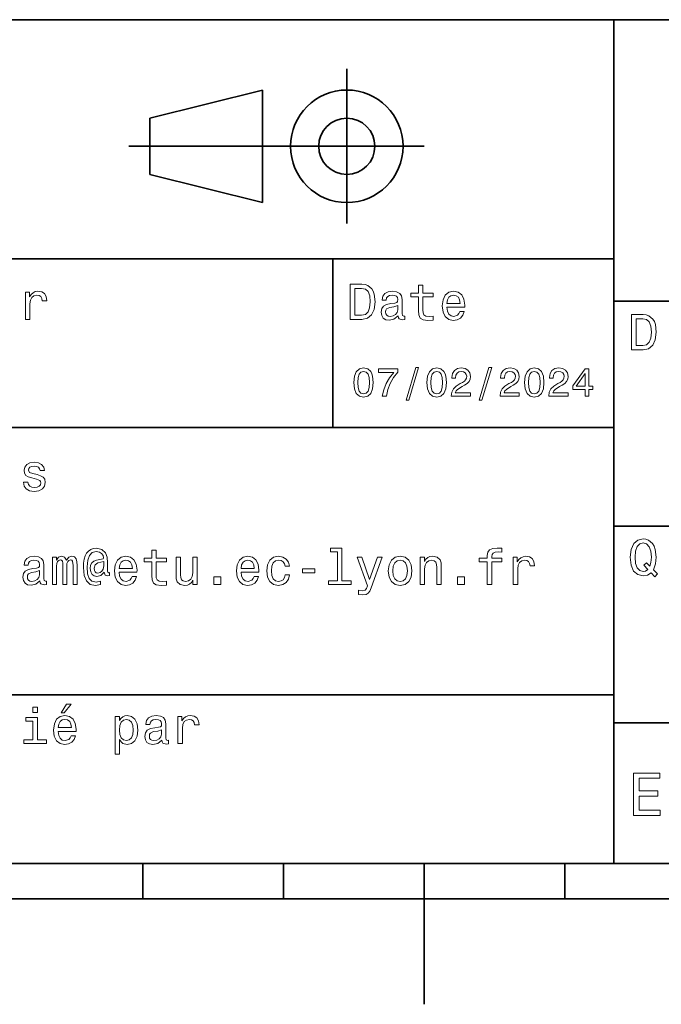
# Model space of a CAD drawing. Extents: x 0 to 297, y 0 to 210.
# Tile 4 of 8: x 120 to 165, y 0 to 70. Entities that reach past the tile are written whole.
import ezdxf

# ---------------------------------------------------------------- set-up
doc = ezdxf.new("R2010")
doc.units = 0

msp = doc.modelspace()

# ---------------------------------------------------------------- linework, layer by layer
at = {"color": 7, "lineweight": 35}
for p, q in [((97, 70), (287, 70)), ((162, 10), (162, 70)), ((127.5, 61), (148.5, 61)), ((97, 53), (162, 53)), ((162, 50), (287, 50)), ((97, 41), (162, 41)), ((162, 34), (287, 34)), ((97, 22), (162, 22)), ((162, 20), (287, 20)), ((10, 10), (287, 10)), ((97, 10), (287, 10)), ((98.5, 7.5), (198.5, 7.5))]:
    msp.add_line(p, q, dxfattribs=at)
at = {"color": 7, "lineweight": 35, "ltscale": 0.275}
msp.add_line((143, 55.5), (143, 66.5), dxfattribs=at)
at = {"color": 7, "lineweight": 35, "ltscale": 0.206155}
for p, q in [((129, 63), (137, 65)), ((137, 57), (129, 59))]:
    msp.add_line(p, q, dxfattribs=at)
at = {"color": 7, "lineweight": 35, "ltscale": 0.2}
msp.add_line((137, 65), (137, 57), dxfattribs=at)
at = {"color": 7, "lineweight": 35, "ltscale": 0.1}
msp.add_line((129, 59), (129, 63), dxfattribs=at)
at = {"color": 7, "lineweight": 35, "ltscale": 0.3}
msp.add_line((142, 41), (142, 53), dxfattribs=at)
at = {"color": 7, "lineweight": 35, "ltscale": 0.0625}
for p, q in [((128.5, 10), (128.5, 7.5)), ((138.5, 10), (138.5, 7.5)), ((158.5, 10), (158.5, 7.5))]:
    msp.add_line(p, q, dxfattribs=at)
at = {"color": 7, "lineweight": 35, "ltscale": 0.25}
msp.add_line((148.5, 10), (148.5, 0), dxfattribs=at)
at = {"color": 7, "lineweight": 13}
for points in [[(144.080688, 51.190563), (143.248566, 51.190563), (143.248566, 48.690563), (144.080688, 48.690563), (144.473343, 48.769814), (144.765137, 49.011169), (144.945251, 49.40382), (145.010086, 49.940563), (144.952454, 50.488113), (144.880402, 50.70425), (144.779541, 50.877163), (144.487747, 51.111313), (144.296829, 51.168949)], [(148.100861, 50.289986), (148.100861, 49.320965), (148.122482, 49.007565), (148.223343, 48.791428), (148.425079, 48.665348), (148.767288, 48.62212), (149.141937, 48.640129), (149.141937, 48.913906), (148.868149, 48.892292), (148.619598, 48.921112), (148.486313, 49.011169), (148.42868, 49.162464), (148.417862, 49.375), (148.417862, 50.289986), (149.141937, 50.289986), (149.141937, 50.560158), (148.417862, 50.560158), (148.417862, 51.125721), (148.100861, 51.125721), (148.100861, 50.560158), (147.553314, 50.560158), (147.553314, 50.289986)], [(120.143372, 48.690563), (120.460373, 48.690563), (120.460373, 49.796471), (120.492798, 50.063042), (120.590057, 50.253963), (120.748558, 50.369236), (120.961098, 50.408863), (121.119598, 50.383648), (121.238472, 50.3116), (121.310516, 50.189121), (121.335739, 50.023415), (121.656342, 50.023415), (121.613113, 50.315205), (121.49424, 50.524136), (121.296112, 50.650219), (121.02594, 50.693443), (120.842224, 50.664627), (120.683716, 50.592579), (120.543228, 50.4701), (120.431557, 50.304398), (120.431557, 50.625), (120.143372, 50.625)], [(144.055481, 50.891571), (144.329254, 50.837536), (144.516571, 50.671829), (144.628235, 50.376442), (144.664261, 49.940563), (144.624634, 49.519093), (144.51297, 49.223705), (144.322052, 49.047192), (144.055481, 48.989555), (143.583572, 48.989555), (143.583572, 50.891571)], [(146.656342, 48.942726), (146.656342, 48.931919), (146.674347, 48.809441), (146.728394, 48.722984), (146.955338, 48.654541), (147.131851, 48.683357), (147.131851, 48.928314), (147.056198, 48.917507), (146.955338, 48.96434), (146.937317, 49.108429), (146.937317, 50.109871), (146.894089, 50.365635), (146.768005, 50.54575), (146.548264, 50.65382), (146.23848, 50.693443), (145.935883, 50.650219), (145.71254, 50.52774), (145.572052, 50.336815), (145.525223, 50.084656), (145.525223, 50.063042), (145.809799, 50.063042), (145.835022, 50.21434), (145.914261, 50.322407), (146.043945, 50.387249), (146.227661, 50.412464), (146.404175, 50.394455), (146.530258, 50.34042), (146.605911, 50.246758), (146.631119, 50.117077), (146.616714, 49.965778), (146.559082, 49.890129), (146.414978, 49.854107), (146.144806, 49.825291), (145.835022, 49.760448), (145.61528, 49.645176), (145.485596, 49.465057), (145.445969, 49.19849), (145.481995, 48.960735), (145.593658, 48.784222), (145.773773, 48.67255), (146.022339, 48.632927), (146.357346, 48.708576)], [(150.121765, 49.565922), (151.389771, 49.565922), (151.393372, 49.713619), (151.335739, 50.127884), (151.177231, 50.437683), (150.925079, 50.625), (150.590057, 50.693443), (150.262253, 50.621399), (150.010086, 50.41967), (149.847977, 50.091862), (149.790344, 49.659584), (149.844376, 49.216499), (150.006485, 48.892292), (150.255051, 48.690563), (150.579254, 48.62212), (150.860229, 48.668949), (151.090775, 48.791428), (151.260086, 48.98595), (151.357346, 49.245319), (151.043945, 49.245319), (150.979111, 49.101227), (150.885452, 48.993156), (150.618881, 48.9067), (150.413544, 48.946327), (150.258652, 49.072407), (150.157776, 49.27774), (150.121765, 49.555115)], [(150.121765, 49.832493), (150.161377, 50.081055), (150.258652, 50.264771), (150.406342, 50.376442), (150.600861, 50.416069), (150.791794, 50.376442), (150.939484, 50.264771), (151.029541, 50.081055), (151.061966, 49.832493)], [(146.620316, 49.367798), (146.577087, 49.180477), (146.461823, 49.036385), (146.28891, 48.942726), (146.07637, 48.910305), (145.939484, 48.928314), (145.842224, 48.98595), (145.780975, 49.086815), (145.76297, 49.227306), (145.777374, 49.353386), (145.835022, 49.443443), (146.065567, 49.544312), (146.357346, 49.587536), (146.620316, 49.673992)], [(164.080688, 49.030979), (163.248566, 49.030979), (163.248566, 46.530979), (164.080688, 46.530979), (164.473343, 46.610229), (164.765137, 46.851585), (164.945251, 47.244236), (165.010086, 47.780979), (164.952454, 48.328529), (164.880402, 48.544666), (164.779541, 48.717579), (164.487747, 48.951729), (164.296829, 49.009365)], [(164.055481, 48.731987), (164.329254, 48.677952), (164.516571, 48.512245), (164.628235, 48.216858), (164.664261, 47.780979), (164.624634, 47.359509), (164.51297, 47.064121), (164.322052, 46.887608), (164.055481, 46.829971), (163.583572, 46.829971), (163.583572, 48.731987)], [(143.498566, 44.201729), (143.541794, 43.749279), (143.677231, 43.426514), (143.893372, 43.230549), (144.193085, 43.167149), (144.489914, 43.230549), (144.706055, 43.426514), (144.838623, 43.749279), (144.884735, 44.201729), (144.838623, 44.651299), (144.783859, 44.829971), (144.706055, 44.976948), (144.489914, 45.172913), (144.193085, 45.239193), (143.893372, 45.172913), (143.677231, 44.974064), (143.541794, 44.651299)], [(143.775223, 44.201729), (143.798279, 44.550434), (143.870316, 44.801155), (144, 44.948128), (144.193085, 45), (144.383286, 44.948128), (144.51297, 44.801155), (144.585022, 44.550434), (144.608078, 44.201729), (144.585022, 43.850143), (144.51297, 43.599426), (144.383286, 43.45245), (144.193085, 43.403458), (144, 43.45245), (143.870316, 43.599426), (143.798279, 43.850143)], [(145.52739, 43.224785), (145.818451, 43.224785), (145.913544, 43.700291), (146.080704, 44.144093), (146.317001, 44.556198), (146.625366, 44.942364), (146.625366, 45.181557), (145.253601, 45.181557), (145.253601, 44.919308), (146.348709, 44.919308), (146.031708, 44.530262), (145.792511, 44.12392), (145.625366, 43.691643)], [(147.213257, 42.956772), (147.412109, 42.956772), (148.109512, 45.279541), (147.907791, 45.279541)], [(148.703171, 44.201729), (148.746399, 43.749279), (148.881851, 43.426514), (149.097992, 43.230549), (149.397705, 43.167149), (149.694534, 43.230549), (149.910675, 43.426514), (150.043228, 43.749279), (150.08934, 44.201729), (150.043228, 44.651299), (149.98848, 44.829971), (149.910675, 44.976948), (149.694534, 45.172913), (149.397705, 45.239193), (149.097992, 45.172913), (148.881851, 44.974064), (148.746399, 44.651299)], [(148.979828, 44.201729), (149.002884, 44.550434), (149.074936, 44.801155), (149.20462, 44.948128), (149.397705, 45), (149.587906, 44.948128), (149.71759, 44.801155), (149.789627, 44.550434), (149.812683, 44.201729), (149.789627, 43.850143), (149.71759, 43.599426), (149.587906, 43.45245), (149.397705, 43.403458), (149.20462, 43.45245), (149.074936, 43.599426), (149.002884, 43.850143)], [(150.429398, 43.224785), (151.804047, 43.224785), (151.804047, 43.472622), (150.71759, 43.472622), (150.778107, 43.60807), (150.881851, 43.720463), (151.201736, 43.925072), (151.371765, 44.011528), (151.561966, 44.135448), (151.697418, 44.279541), (151.775223, 44.44957), (151.804047, 44.642651), (151.755051, 44.884727), (151.619598, 45.074928), (151.412109, 45.195965), (151.144104, 45.239193), (150.867447, 45.190201), (150.657059, 45.054756), (150.521622, 44.838619), (150.47551, 44.553314), (150.47551, 44.51297), (150.737762, 44.51297), (150.737762, 44.536022), (150.763687, 44.731991), (150.841507, 44.876083), (150.965424, 44.9683), (151.129684, 45), (151.296829, 44.971184), (151.420746, 44.899136), (151.50145, 44.786743), (151.530258, 44.645535), (151.510086, 44.51297), (151.455338, 44.400578), (151.363113, 44.302593), (151.236313, 44.216141), (151.066284, 44.12392), (150.783859, 43.945248), (150.585022, 43.755043), (150.466858, 43.524498), (150.429398, 43.233429)], [(152.417877, 42.956772), (152.616714, 42.956772), (153.314133, 45.279541), (153.112396, 45.279541)], [(153.899139, 43.224785), (155.273773, 43.224785), (155.273773, 43.472622), (154.187317, 43.472622), (154.247849, 43.60807), (154.351593, 43.720463), (154.671478, 43.925072), (154.841507, 44.011528), (155.031708, 44.135448), (155.167145, 44.279541), (155.244965, 44.44957), (155.273773, 44.642651), (155.224792, 44.884727), (155.08934, 45.074928), (154.881851, 45.195965), (154.613831, 45.239193), (154.337173, 45.190201), (154.126801, 45.054756), (153.991364, 44.838619), (153.945251, 44.553314), (153.945251, 44.51297), (154.207504, 44.51297), (154.207504, 44.536022), (154.233429, 44.731991), (154.311249, 44.876083), (154.435165, 44.9683), (154.599426, 45), (154.766571, 44.971184), (154.890488, 44.899136), (154.971191, 44.786743), (155, 44.645535), (154.979828, 44.51297), (154.925079, 44.400578), (154.832855, 44.302593), (154.706055, 44.216141), (154.536026, 44.12392), (154.253601, 43.945248), (154.054764, 43.755043), (153.9366, 43.524498), (153.899139, 43.233429)], [(155.642654, 44.201729), (155.685883, 43.749279), (155.821335, 43.426514), (156.037476, 43.230549), (156.337173, 43.167149), (156.634003, 43.230549), (156.850143, 43.426514), (156.982712, 43.749279), (157.028824, 44.201729), (156.982712, 44.651299), (156.927963, 44.829971), (156.850143, 44.976948), (156.634003, 45.172913), (156.337173, 45.239193), (156.037476, 45.172913), (155.821335, 44.974064), (155.685883, 44.651299)], [(155.919312, 44.201729), (155.942368, 44.550434), (156.01442, 44.801155), (156.144104, 44.948128), (156.337173, 45), (156.527374, 44.948128), (156.657059, 44.801155), (156.729111, 44.550434), (156.752167, 44.201729), (156.729111, 43.850143), (156.657059, 43.599426), (156.527374, 43.45245), (156.337173, 43.403458), (156.144104, 43.45245), (156.01442, 43.599426), (155.942368, 43.850143)], [(157.368881, 43.224785), (158.743515, 43.224785), (158.743515, 43.472622), (157.657059, 43.472622), (157.71759, 43.60807), (157.821335, 43.720463), (158.14122, 43.925072), (158.311249, 44.011528), (158.50145, 44.135448), (158.636887, 44.279541), (158.714706, 44.44957), (158.743515, 44.642651), (158.694534, 44.884727), (158.559082, 45.074928), (158.351593, 45.195965), (158.083572, 45.239193), (157.806915, 45.190201), (157.596542, 45.054756), (157.461105, 44.838619), (157.414993, 44.553314), (157.414993, 44.51297), (157.677231, 44.51297), (157.677231, 44.536022), (157.703171, 44.731991), (157.780991, 44.876083), (157.904907, 44.9683), (158.069168, 45), (158.236313, 44.971184), (158.360229, 44.899136), (158.440918, 44.786743), (158.469742, 44.645535), (158.44957, 44.51297), (158.394821, 44.400578), (158.302597, 44.302593), (158.175797, 44.216141), (158.005768, 44.12392), (157.723343, 43.945248), (157.524506, 43.755043), (157.406342, 43.524498), (157.368881, 43.233429)], [(159.965424, 43.224785), (160.224792, 43.224785), (160.224792, 43.720463), (160.510086, 43.720463), (160.510086, 43.951008), (160.224792, 43.951008), (160.224792, 45.181557), (159.96254, 45.181557), (159.086456, 43.974064), (159.086456, 43.720463), (159.965424, 43.720463)], [(159.328537, 43.951008), (159.965424, 44.847263), (159.965424, 43.951008)], [(120.971901, 37.658501), (120.66571, 37.730545), (120.438766, 37.8134), (120.363113, 37.982708), (120.384727, 38.101585), (120.460373, 38.188038), (120.582855, 38.242073), (120.759369, 38.263687), (120.92868, 38.242073), (121.061966, 38.177231), (121.148415, 38.079971), (121.184441, 37.950287), (121.49424, 37.950287), (121.49424, 37.957493), (121.440201, 38.191643), (121.292511, 38.375359), (121.061966, 38.490635), (120.759369, 38.533859), (120.453171, 38.490635), (120.229828, 38.371758), (120.08934, 38.195244), (120.046112, 37.971901), (120.078529, 37.755764), (120.179398, 37.604465), (120.3451, 37.496399), (120.586456, 37.42075), (120.939484, 37.334293), (121.155624, 37.244236), (121.213257, 37.172188), (121.234871, 37.064121), (121.202454, 36.930836), (121.115997, 36.829971), (120.97551, 36.765129), (120.788185, 36.743515), (120.590057, 36.765129), (120.445969, 36.840778), (120.348709, 36.963257), (120.309082, 37.132565), (120.002884, 37.132565), (120.053314, 36.844379), (120.201012, 36.635445), (120.435158, 36.509365), (120.759369, 36.462536), (121.097984, 36.509365), (121.346542, 36.635445), (121.497841, 36.837173), (121.551872, 37.100143), (121.512253, 37.327087), (121.400574, 37.481987), (121.216858, 37.582851)], [(164.642654, 30.685879), (164.916428, 30.401297), (165.107346, 30.592218), (164.811966, 30.894812), (164.963257, 31.305475), (165.010086, 31.780979), (164.941635, 32.339336), (164.862396, 32.56628), (164.757919, 32.753601), (164.46254, 33.009365), (164.282425, 33.074207), (164.08429, 33.099422), (163.702454, 33.009365), (163.41066, 32.757202), (163.223343, 32.342937), (163.158508, 31.780979), (163.223343, 31.219019), (163.407059, 30.804754), (163.698853, 30.54899), (164.08429, 30.462536), (164.39769, 30.520172)], [(126.130409, 30.487751), (126.130409, 30.696686), (126.072769, 30.685879), (126.004326, 30.711094), (125.982712, 30.786743), (125.982712, 31.377522), (125.953896, 31.795389), (125.838623, 32.105186), (125.568451, 32.335735), (125.190201, 32.418587), (124.970467, 32.396973), (124.783142, 32.33213), (124.62104, 32.224064), (124.491356, 32.072765), (124.390495, 31.881844), (124.318451, 31.647694), (124.275223, 31.366714), (124.260811, 31.049711), (124.311241, 30.491354), (124.473343, 30.0951), (124.743515, 29.857347), (125.128967, 29.7817), (125.481995, 29.839336), (125.481995, 30.077089), (125.172195, 30.019451), (124.873199, 30.08069), (124.675079, 30.278818), (124.567001, 30.613832), (124.534584, 31.100143), (124.57061, 31.575647), (124.693085, 31.914265), (124.891212, 32.119595), (125.179398, 32.188038), (125.399139, 32.148415), (125.561241, 32.054756), (125.662109, 31.914265), (125.698128, 31.752161), (125.658508, 31.672911), (125.550438, 31.636887), (125.197411, 31.582851), (125.002884, 31.503601), (124.862396, 31.381123), (124.779541, 31.211815), (124.754326, 30.988472), (124.786743, 30.747118), (124.876801, 30.567001), (125.024498, 30.45533), (125.219025, 30.419308), (125.503601, 30.494957), (125.744965, 30.732708), (125.744965, 30.711094), (125.802597, 30.520172), (126.000725, 30.462536)], [(129.123932, 31.449568), (129.123932, 30.480547), (129.145538, 30.167147), (129.246399, 29.951008), (129.448135, 29.824926), (129.790344, 29.7817), (130.164993, 29.799711), (130.164993, 30.073486), (129.89122, 30.051872), (129.642654, 30.08069), (129.509369, 30.170748), (129.451736, 30.322046), (129.440933, 30.534582), (129.440933, 31.449568), (130.164993, 31.449568), (130.164993, 31.71974), (129.440933, 31.71974), (129.440933, 32.285301), (129.123932, 32.285301), (129.123932, 31.71974), (128.57637, 31.71974), (128.57637, 31.449568)], [(142.340775, 32.170029), (142.340775, 30.116714), (141.688751, 30.116714), (141.688751, 29.850143), (143.306198, 29.850143), (143.306198, 30.116714), (142.657776, 30.116714), (142.657776, 32.4366), (141.843658, 32.4366), (141.843658, 32.170029)], [(152.992798, 31.449568), (152.992798, 29.850143), (153.309784, 29.850143), (153.309784, 31.449568), (154.030258, 31.449568), (154.030258, 31.71974), (153.309784, 31.71974), (153.309784, 31.838615), (153.335007, 31.982708), (153.417862, 32.079971), (153.55835, 32.137608), (153.760071, 32.159222), (154.030258, 32.144814), (154.030258, 32.418587), (153.688034, 32.4366), (153.378235, 32.404179), (153.162094, 32.306915), (153.03241, 32.137608), (152.992798, 31.896254), (152.992798, 31.71974), (152.412811, 31.71974), (152.412811, 31.449568)], [(164.41571, 30.916426), (164.260803, 30.801151), (164.08429, 30.765129), (163.850143, 30.829971), (163.666428, 31.024494), (163.543945, 31.341497), (163.504318, 31.780979), (163.543945, 32.216858), (163.662827, 32.537464), (163.846542, 32.731987), (164.08429, 32.80043), (164.318451, 32.731987), (164.502167, 32.533859), (164.621033, 32.213257), (164.664261, 31.780979), (164.631851, 31.40634), (164.5634, 31.150576), (164.329254, 31.395533), (164.13472, 31.211815)], [(121.17363, 30.102304), (121.17363, 30.091497), (121.191643, 29.969019), (121.245682, 29.882565), (121.472626, 29.814121), (121.649139, 29.842939), (121.649139, 30.087896), (121.573486, 30.077089), (121.472626, 30.123919), (121.454613, 30.268011), (121.454613, 31.269451), (121.411385, 31.525215), (121.285309, 31.70533), (121.065567, 31.8134), (120.755768, 31.853025), (120.453171, 31.809797), (120.229828, 31.687319), (120.08934, 31.496397), (120.042511, 31.244236), (120.042511, 31.222622), (120.327087, 31.222622), (120.35231, 31.373919), (120.431557, 31.481987), (120.561241, 31.546829), (120.744957, 31.572046), (120.921471, 31.554033), (121.047554, 31.5), (121.123199, 31.40634), (121.148415, 31.276657), (121.134003, 31.125359), (121.07637, 31.049711), (120.932281, 31.013687), (120.662109, 30.984869), (120.35231, 30.920029), (120.132568, 30.804754), (120.002884, 30.62464), (119.963257, 30.358068), (119.999283, 30.120316), (120.110954, 29.943804), (120.291069, 29.832132), (120.539627, 29.792507), (120.874641, 29.868155)], [(122.067001, 29.850143), (122.358795, 29.850143), (122.358795, 31.143372), (122.376801, 31.337896), (122.43084, 31.478386), (122.513687, 31.561239), (122.621758, 31.593658), (122.708214, 31.56484), (122.765854, 31.492794), (122.79467, 31.370316), (122.805481, 31.208212), (122.805481, 29.850143), (123.079254, 29.850143), (123.079254, 31.143372), (123.097267, 31.334293), (123.151299, 31.474783), (123.237755, 31.561239), (123.345825, 31.593658), (123.432281, 31.56484), (123.489914, 31.492794), (123.52594, 31.208212), (123.52594, 29.850143), (123.817726, 29.850143), (123.817726, 31.1866), (123.799713, 31.463976), (123.742081, 31.676512), (123.626801, 31.806194), (123.439484, 31.853025), (123.219742, 31.780979), (123.05043, 31.572046), (122.917145, 31.777376), (122.693802, 31.853025), (122.48848, 31.780979), (122.347984, 31.57925), (122.347984, 31.784582), (122.067001, 31.784582)], [(126.80764, 30.725504), (128.075653, 30.725504), (128.079254, 30.873198), (128.021622, 31.287464), (127.863113, 31.597261), (127.610954, 31.784582), (127.27594, 31.853025), (126.948135, 31.780979), (126.695969, 31.57925), (126.533867, 31.25144), (126.476227, 30.819164), (126.530266, 30.37608), (126.692368, 30.051872), (126.940926, 29.850143), (127.265137, 29.7817), (127.546112, 29.828529), (127.776657, 29.951008), (127.945969, 30.145533), (128.043228, 30.404898), (127.729828, 30.404898), (127.664993, 30.260807), (127.571327, 30.152737), (127.304756, 30.066282), (127.099426, 30.105907), (126.944527, 30.231987), (126.843666, 30.437319), (126.80764, 30.714697)], [(126.80764, 30.992075), (126.847267, 31.240633), (126.944527, 31.424351), (127.092224, 31.536022), (127.286743, 31.575647), (127.477669, 31.536022), (127.625366, 31.424351), (127.715424, 31.240633), (127.747841, 30.992075)], [(132.358795, 31.784582), (132.041794, 31.784582), (132.041794, 30.667868), (132.005768, 30.408501), (131.901306, 30.22118), (131.739197, 30.105907), (131.526657, 30.069883), (131.357361, 30.098703), (131.249283, 30.185158), (131.188049, 30.332851), (131.173645, 30.541786), (131.173645, 31.784582), (130.856628, 31.784582), (130.856628, 30.512968), (130.867432, 30.257204), (130.935883, 30.044668), (131.144821, 29.850143), (131.479828, 29.7817), (131.659943, 29.806915), (131.81485, 29.871758), (131.948135, 29.983429), (132.056198, 30.145533), (132.056198, 29.850143), (132.358795, 29.850143)], [(135.481995, 30.725504), (136.75, 30.725504), (136.753601, 30.873198), (136.695969, 31.287464), (136.537476, 31.597261), (136.285309, 31.784582), (135.950287, 31.853025), (135.622482, 31.780979), (135.370316, 31.57925), (135.208221, 31.25144), (135.150574, 30.819164), (135.20462, 30.37608), (135.366714, 30.051872), (135.61528, 29.850143), (135.939484, 29.7817), (136.220459, 29.828529), (136.451019, 29.951008), (136.620316, 30.145533), (136.71759, 30.404898), (136.404175, 30.404898), (136.33934, 30.260807), (136.245682, 30.152737), (135.979111, 30.066282), (135.773773, 30.105907), (135.618881, 30.231987), (135.518005, 30.437319), (135.481995, 30.714697)], [(135.481995, 30.992075), (135.521622, 31.240633), (135.618881, 31.424351), (135.766571, 31.536022), (135.96109, 31.575647), (136.152023, 31.536022), (136.299713, 31.424351), (136.389771, 31.240633), (136.422195, 30.992075)], [(138.605194, 31.143372), (138.918594, 31.143372), (138.853745, 31.431555), (138.698853, 31.658501), (138.457489, 31.79899), (138.144089, 31.853025), (137.798279, 31.780979), (137.535309, 31.57925), (137.369598, 31.25144), (137.311966, 30.811958), (137.365997, 30.37608), (137.528107, 30.051872), (137.783859, 29.850143), (138.133286, 29.7817), (138.443085, 29.835733), (138.684448, 29.987032), (138.850143, 30.224783), (138.922195, 30.541786), (138.619598, 30.541786), (138.565567, 30.340057), (138.464691, 30.188761), (138.320602, 30.0951), (138.144089, 30.066282), (137.924347, 30.113111), (137.765854, 30.257204), (137.668594, 30.491354), (137.636169, 30.822765), (137.668594, 31.146973), (137.769455, 31.381123), (137.931549, 31.525215), (138.144089, 31.575647), (138.331421, 31.543226), (138.471909, 31.460375), (138.565567, 31.323486)], [(145.179398, 31.784582), (144.624634, 30.192362), (144.080688, 31.784582), (143.734863, 31.784582), (144.469742, 29.742075), (144.404892, 29.561958), (144.304031, 29.43948), (144.13472, 29.399855), (143.842941, 29.435879), (143.842941, 29.129683), (144.149139, 29.100864), (144.368866, 29.129683), (144.523773, 29.21974), (144.635437, 29.37464), (144.732712, 29.601583), (145.518005, 31.784582)], [(145.953888, 30.815561), (146.01152, 30.37608), (146.177231, 30.051872), (146.440201, 29.850143), (146.793228, 29.7817), (147.142639, 29.850143), (147.405609, 30.048271), (147.57132, 30.372478), (147.632568, 30.815561), (147.57132, 31.255043), (147.405609, 31.582851), (147.142639, 31.780979), (146.793228, 31.853025), (146.440201, 31.780979), (146.177231, 31.57925), (146.01152, 31.255043)], [(146.278091, 30.819164), (146.310516, 31.143372), (146.411377, 31.377522), (146.573486, 31.521614), (146.793228, 31.572046), (147.009369, 31.521614), (147.171463, 31.381123), (147.272339, 31.143372), (147.30835, 30.819164), (147.272339, 30.491354), (147.171463, 30.253601), (147.009369, 30.109509), (146.793228, 30.062679), (146.573486, 30.109509), (146.411377, 30.253601), (146.310516, 30.491354)], [(148.216125, 29.850143), (148.533142, 29.850143), (148.533142, 30.966858), (148.565552, 31.222622), (148.670029, 31.409943), (148.832123, 31.525215), (149.048264, 31.568443), (149.221176, 31.532419), (149.329254, 31.435158), (149.383286, 31.273054), (149.401291, 31.056915), (149.401291, 29.850143), (149.718292, 29.850143), (149.718292, 31.121758), (149.703888, 31.377522), (149.639038, 31.590057), (149.426514, 31.784582), (149.095093, 31.853025), (148.911377, 31.827808), (148.756485, 31.759365), (148.623199, 31.644091), (148.518723, 31.489193), (148.518723, 31.784582), (148.216125, 31.784582)], [(154.840775, 29.850143), (155.157776, 29.850143), (155.157776, 30.956051), (155.190186, 31.222622), (155.28746, 31.413544), (155.445953, 31.528818), (155.658493, 31.568443), (155.816986, 31.543226), (155.935867, 31.47118), (156.007919, 31.348701), (156.033142, 31.182997), (156.353745, 31.182997), (156.310516, 31.474783), (156.191635, 31.683718), (155.9935, 31.809797), (155.723328, 31.853025), (155.539612, 31.824207), (155.381119, 31.752161), (155.240631, 31.629683), (155.128952, 31.463976), (155.128952, 31.784582), (154.840775, 31.784582)], [(121.137611, 30.527376), (121.094383, 30.340057), (120.979111, 30.195965), (120.806198, 30.102304), (120.593658, 30.069883), (120.456772, 30.087896), (120.359512, 30.145533), (120.298271, 30.246397), (120.280258, 30.386887), (120.29467, 30.512968), (120.35231, 30.603025), (120.582855, 30.70389), (120.874641, 30.747118), (121.137611, 30.833572)], [(125.71254, 31.168587), (125.676514, 30.945244), (125.586456, 30.786743), (125.44957, 30.68948), (125.287468, 30.660662), (125.175797, 30.678673), (125.096542, 30.743515), (125.046112, 30.851583), (125.031708, 31.002882), (125.092941, 31.25144), (125.30188, 31.381123), (125.71254, 31.481987)], [(139.851593, 30.675072), (140.723343, 30.675072), (140.723343, 30.959654), (139.851593, 30.959654)], [(133.533142, 29.850143), (134.030258, 29.850143), (134.030258, 30.386887), (133.533142, 30.386887)], [(150.881836, 29.850143), (151.378952, 29.850143), (151.378952, 30.386887), (150.881836, 30.386887)], [(121.004326, 21.117435), (120.669312, 21.117435), (120.669312, 20.757204), (121.004326, 20.757204)], [(122.690201, 20.728386), (122.90274, 20.728386), (123.403458, 21.340778), (123.05043, 21.340778)], [(120.993515, 18.79755), (120.993515, 20.400576), (120.179398, 20.400576), (120.179398, 20.130404), (120.676514, 20.130404), (120.676514, 18.79755), (120.028099, 18.79755), (120.028099, 18.530979), (121.649139, 18.530979), (121.649139, 18.79755)], [(122.470459, 19.40634), (123.73848, 19.40634), (123.742081, 19.554033), (123.684441, 19.9683), (123.52594, 20.278097), (123.273773, 20.465418), (122.938766, 20.533861), (122.610954, 20.461815), (122.358795, 20.260086), (122.196686, 19.932276), (122.139053, 19.5), (122.193085, 19.056915), (122.355194, 18.732708), (122.603745, 18.530979), (122.927956, 18.462536), (123.208939, 18.509365), (123.439484, 18.631844), (123.608795, 18.826368), (123.706055, 19.085733), (123.392654, 19.085733), (123.327812, 18.941643), (123.234154, 18.833572), (122.967583, 18.747118), (122.762253, 18.786743), (122.607353, 18.912823), (122.506485, 19.118155), (122.470459, 19.395533)], [(126.829254, 20.166426), (126.829254, 20.465418), (126.512253, 20.465418), (126.512253, 17.7817), (126.829254, 17.7817), (126.829254, 18.826368), (126.940926, 18.657061), (127.067009, 18.545389), (127.38401, 18.462536), (127.6866, 18.530979), (127.924355, 18.736311), (128.079254, 19.060518), (128.136887, 19.5), (128.079254, 19.935879), (127.924355, 20.260086), (127.6866, 20.461815), (127.38401, 20.533861), (127.211098, 20.512247), (127.0634, 20.443804), (126.937325, 20.328529)], [(129.847992, 18.78314), (129.847992, 18.772333), (129.865997, 18.649855), (129.920029, 18.5634), (130.146973, 18.494957), (130.323486, 18.523775), (130.323486, 18.768732), (130.247849, 18.757925), (130.146973, 18.804754), (130.128967, 18.948847), (130.128967, 19.950287), (130.085739, 20.206051), (129.959656, 20.386166), (129.739914, 20.494236), (129.430115, 20.533861), (129.127533, 20.490633), (128.904175, 20.368155), (128.763687, 20.177233), (128.716858, 19.925072), (128.716858, 19.903458), (129.00145, 19.903458), (129.026657, 20.054754), (129.105911, 20.162823), (129.235596, 20.227665), (129.419312, 20.252882), (129.595825, 20.234869), (129.721909, 20.180836), (129.797562, 20.087175), (129.822769, 19.957493), (129.808365, 19.806194), (129.750732, 19.730547), (129.606628, 19.694523), (129.336456, 19.665705), (129.026657, 19.600864), (128.806915, 19.48559), (128.677246, 19.305475), (128.637619, 19.038904), (128.67363, 18.801151), (128.785309, 18.62464), (128.965424, 18.512968), (129.213989, 18.473343), (129.548996, 18.54899)], [(130.986313, 18.530979), (131.303314, 18.530979), (131.303314, 19.636887), (131.335739, 19.903458), (131.432999, 20.094379), (131.591507, 20.209654), (131.804047, 20.249279), (131.96254, 20.224062), (132.081421, 20.152016), (132.153473, 20.029537), (132.17868, 19.863832), (132.499283, 19.863832), (132.456055, 20.155619), (132.337189, 20.364553), (132.139053, 20.490633), (131.868881, 20.533861), (131.685165, 20.505043), (131.526657, 20.432997), (131.386169, 20.310518), (131.274506, 20.144812), (131.274506, 20.465418), (130.986313, 20.465418)], [(122.470459, 19.672911), (122.510086, 19.921469), (122.607353, 20.105186), (122.755043, 20.216858), (122.94957, 20.256483), (123.140488, 20.216858), (123.288185, 20.105186), (123.378242, 19.921469), (123.410667, 19.672911)], [(127.329971, 18.747118), (127.117439, 18.793947), (126.96254, 18.93804), (126.86528, 19.17219), (126.832855, 19.5), (126.86528, 19.824207), (126.96254, 20.058357), (127.117439, 20.198847), (127.329971, 20.249279), (127.524498, 20.198847), (127.679398, 20.054754), (127.776657, 19.820604), (127.812683, 19.5), (127.776657, 19.175793), (127.679398, 18.93804), (127.524498, 18.793947)], [(129.811966, 19.208212), (129.768738, 19.020893), (129.653458, 18.876801), (129.48056, 18.78314), (129.268021, 18.750719), (129.131134, 18.768732), (129.033875, 18.826368), (128.972626, 18.927233), (128.95462, 19.067722), (128.969025, 19.193804), (129.026657, 19.283861), (129.257202, 19.384726), (129.548996, 19.427954), (129.811966, 19.514408)], [(163.393372, 13.428675), (165.295395, 13.428675), (165.295395, 13.791787), (163.791061, 13.791787), (163.791061, 14.807637), (165.131119, 14.807637), (165.131119, 15.166427), (163.791061, 15.166427), (163.791061, 16.065563), (165.260803, 16.065563), (165.260803, 16.428675), (163.393372, 16.428675)]]:
    msp.add_lwpolyline(points, close=True, dxfattribs=at)
at = {"color": 7, "lineweight": 35}
for radius in [4, 2]:
    msp.add_circle((143, 61), radius, dxfattribs=at)

doc.saveas('drawing.dxf')
